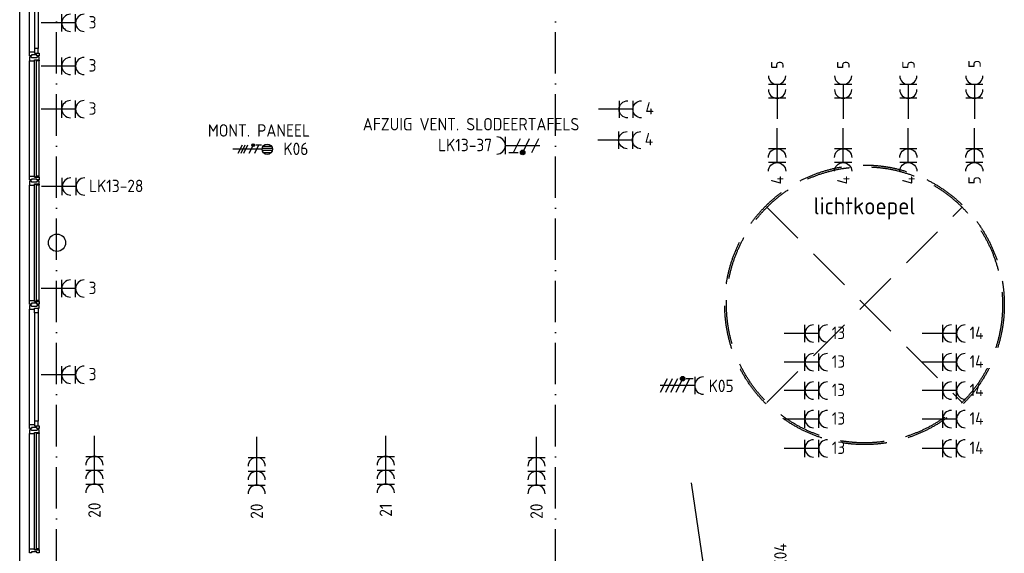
# Model space of a CAD drawing. Header units: millimetres. Extents: x -6587 to 112885, y 244 to 84344.
# Tile 34 of 50: x 49435 to 63700, y 58805 to 66536. Entities that reach past the tile are written whole.
import ezdxf
from ezdxf.enums import TextEntityAlignment as Align

# ---------------------------------------------------------------- set-up
doc = ezdxf.new("R2010")
doc.units = ezdxf.units.MM
doc.header["$LTSCALE"] = 100
doc.linetypes.add('DASHDOT', pattern=[9, 6, -1.5, 0, -1.5])
doc.linetypes.add('HIDDEN', pattern=[9.525, 6.35, -3.175])
doc.layers.get('0').update_dxf_attribs({"linetype": 'CONTINUOUS'})
for name, color, linetype in [('AL$1----_TEKST', 7, 'CONTINUOUS'), ('AL$7----_STRAMIEN', 1, 'DASHDOT'), ('AL21----_BUITENWAND', 4, 'CONTINUOUS'), ('AL28----_KONSTRUKTIE', 3, 'CONTINUOUS'), ('AL31----_BUITENKOZ', 7, 'CONTINUOUS'), ('AL37----_DAKOPENING', 7, 'HIDDEN'), ('ALXOU---_GLAS', 7, 'CONTINUOUS'), ('EB62203-_ATTRIB', 2, 'CONTINUOUS'), ('EB62208-_ATTRIB', 2, 'CONTINUOUS'), ('EB62209-_ATTRIB', 2, 'CONTINUOUS'), ('EB63103-_ATTRIB', 2, 'CONTINUOUS'), ('EL62203-_KRACHT-WCD230', 3, 'CONTINUOUS'), ('EL62208-_KRACHT-WCD400', 3, 'CONTINUOUS'), ('EL62209-_KRACHT-ASP400', 3, 'CONTINUOUS'), ('EL63103-_LICHT-WCD230V', 3, 'CONTINUOUS'), ('LIJN025', 10, 'CONTINUOUS')]:
    doc.layers.add(name, color=color, linetype=linetype)
doc.styles.add('1_8', font='iso', dxfattribs={"width": 0.7, "height": 1.8})
doc.styles.add('NORATT', font='isocp.shx')
doc.styles.get("Standard").update_dxf_attribs({"font": 'iso.shx'})

# ---------------------------------------------------------------- blocks, each defined once
blk = doc.blocks.new('ES2X2')
for p, q in [((-0.45, 1.4), (-0.45, 2.6)), ((-0.15, 1.27), (-0.15, 2.73)), ((0.15, 1.27), (0.15, 2.73)), ((0.45, 1.4), (0.45, 2.6)), ((0, 1.25), (0, -3))]:
    blk.add_line(p, q)
at = {"color": 1}
for p, q in [((-0.72, -0.21), (-0.72, 0.11)), ((-0.64, -0.25), (-0.64, 0.15)), ((-0.6, 1.15), (-0.6, 0.35)), ((-0.6, 0.75), (0.6, 0.15)), ((-0.56, -0.25), (-0.56, 0.15)), ((-0.48, -0.21), (-0.48, 0.11)), ((-0.6, -0.05), (0.6, -0.65)), ((-0.6, -0.85), (0.6, -1.45)), ((-0.6, -1.25), (0.6, -1.85)), ((-0.6, -1.65), (0.6, -2.25))]:
    blk.add_line(p, q, dxfattribs=at)
blk.add_circle((0, 2), 0.75)
blk.add_circle((-0.6, -0.05), 0.2, dxfattribs=at)
at = {"style": '1_8'}
for tag, flags, p in [('VERMOGEN', 9, (-2.5, 4.5)), ('GROEP', 8, (0, 4.5)), ('SCHAK', 8, (2.5, 4.5)), ('KAST', 9, (7, 4.5)), ('DOEL', 8, (-2.5, 1))]:
    blk.add_attdef(tag, text='', height=1.8, rotation=90, dxfattribs=dict(at, flags=flags)).set_placement(p, align=Align.MIDDLE_LEFT)
at = {"style": '1_8', "flags": 8}
blk.add_attdef('TAL', text='', height=1.8, rotation=90, dxfattribs=at).set_placement((2.5, 4.5), align=Align.MIDDLE_CENTER)
at = {"style": '1_8', "flags": 9}
blk.add_attdef('M_CODE', text='', height=1.8, dxfattribs=at).set_placement((0, 0), align=Align.MIDDLE_CENTER)
blk = doc.blocks.new('ES3W2A')
for p, q in [((1.25, 2), (-1.25, 2)), ((1.25, 2), (-1.25, 2)), ((0, 2), (0, -3)), ((0, 2), (0, -3)), ((1.25, 0), (-1.25, 0)), ((1.25, 0), (-1.25, 0))]:
    blk.add_line(p, q)
for centre in [(0, 3.25), (0, 3.25), (0, 1.25), (0, 1.25)]:
    blk.add_arc(centre, 1.25, 180, 0)
for tag, style, flags, p in [('VERMOGEN', 'NORATT', 9, (-2.5, 5)), ('VERMOGEN', '1_8', 9, (-2.5, 5)), ('GROEP', 'NORATT', 8, (0, 5)), ('GROEP', '1_8', 8, (0, 5)), ('SCHAK', 'NORATT', 8, (2.5, 5)), ('SCHAK', '1_8', 8, (2.5, 5)), ('GELIJK', 'NORATT', 9, (5, 5)), ('GELIJK', '1_8', 9, (5, 5)), ('KAST', 'NORATT', 9, (7, 5)), ('KAST', '1_8', 9, (7, 5)), ('TAL', 'NORATT', 8, (2.5, 5)), ('TAL', '1_8', 8, (2.5, 5))]:
    blk.add_attdef(tag, text='', height=1.8, rotation=90, dxfattribs=dict(style=style, flags=flags)).set_placement(p, align=Align.MIDDLE_CENTER)
at = {"width": 0.7, "flags": 8}
for style in ['NORATT', '1_8']:
    blk.add_attdef('DOEL', text='', height=1.8, rotation=90, dxfattribs=dict(at, style=style)).set_placement((-2.5, 5), align=Align.MIDDLE_LEFT)
at = {"flags": 9}
for style in ['NORATT', '1_8']:
    blk.add_attdef('M_CODE', text='', height=1.8, dxfattribs=dict(at, style=style)).set_placement((0, 0), align=Align.MIDDLE_CENTER)
blk = doc.blocks.new('ES2W2A')
at = {"color": 0}
for p, q in [((-1.25, 2), (1.25, 2)), ((0, 2), (0, -3))]:
    blk.add_line(p, q, dxfattribs=at)
at = {"color": 1}
for p, q in [((-1, 1.5), (-1, 0.17)), ((-1, 0.83), (1, -0.17)), ((-1.2, -0.77), (-1.2, -0.23)), ((-1.07, -0.83), (-1.07, -0.17)), ((-1, -0.5), (1, -1.5)), ((-0.93, -0.83), (-0.93, -0.17)), ((-0.8, -0.77), (-0.8, -0.23)), ((-1, -1.83), (1, -2.83))]:
    blk.add_line(p, q, dxfattribs=at)
blk.add_circle((-1, -0.5), 0.333, dxfattribs=at)
at = {"color": 0}
blk.add_arc((0, 3.25), 1.25, 180, 0, dxfattribs=at)
at = {"style": '1_8'}
for tag, flags, p in [('VERMOGEN', 9, (-2.5, 5)), ('GROEP', 8, (0, 5)), ('SCHAK', 8, (2.5, 5)), ('GELIJK', 9, (5, 5)), ('KAST', 9, (7, 5)), ('TAL', 8, (2.5, 5))]:
    blk.add_attdef(tag, text='', height=1.8, rotation=90, dxfattribs=dict(at, flags=flags)).set_placement(p, align=Align.MIDDLE_CENTER)
at = {"style": '1_8', "width": 0.7, "flags": 8}
blk.add_attdef('DOEL', text='', height=1.8, rotation=90, dxfattribs=at).set_placement((-2.5, 5), align=Align.MIDDLE_LEFT)
at = {"style": '1_8', "flags": 9}
blk.add_attdef('M_CODE', text='', height=1.8, dxfattribs=at).set_placement((0, 0), align=Align.MIDDLE_CENTER)
blk = doc.blocks.new('ES2W4A')
at = {"color": 0}
for p, q in [((-1.25, 2), (1.25, 2)), ((0, 2), (0, -3))]:
    blk.add_line(p, q, dxfattribs=at)
at = {"color": 1}
for p, q in [((-1, 1.75), (-1, 0.75)), ((-1.2, -0.02), (-1.2, 0.52)), ((-1.07, -0.08), (-1.07, 0.58)), ((-1, 1.25), (1, 0.25)), ((-1, 0.25), (1, -0.75)), ((-0.93, -0.08), (-0.93, 0.58)), ((-0.8, -0.02), (-0.8, 0.52)), ((-1, -0.5), (1, -1.5)), ((-1, -1.25), (1, -2.25)), ((-1, -2), (1, -3))]:
    blk.add_line(p, q, dxfattribs=at)
blk.add_circle((-1, 0.25), 0.333, dxfattribs=at)
at = {"color": 0}
blk.add_arc((0, 3.25), 1.25, 180, 0, dxfattribs=at)
at = {"style": '1_8'}
for tag, flags, p in [('VERMOGEN', 9, (-3.75, 5.5)), ('GROEP', 8, (1.25, 5.5)), ('DOEL', 8, (-1.25, 5.5)), ('KAST', 9, (3.75, 5.5)), ('TAL', 8, (-3.75, 5.5))]:
    blk.add_attdef(tag, text='', height=1.8, rotation=90, dxfattribs=dict(at, flags=flags)).set_placement(p, align=Align.MIDDLE_LEFT)
at = {"color": 0, "style": '1_8', "width": 0.7, "flags": 8}
blk.add_attdef('SCHAK', text='', height=1.8, rotation=90, dxfattribs=at).set_placement((3.75, 4.25), align=Align.MIDDLE_LEFT)
at = {"style": '1_8', "flags": 9}
blk.add_attdef('M_CODE', text='', height=1.8, dxfattribs=at).set_placement((0, 0), align=Align.MIDDLE_CENTER)
blk = doc.blocks.new('ES3W3A')
at = {"color": 0}
for p, q in [((1.25, 4), (-1.25, 4)), ((1.25, 4), (-1.25, 4)), ((1.25, 4), (-1.25, 4)), ((1.25, 4), (-1.25, 4)), ((0, 4), (0, -3)), ((0, 4), (0, -3)), ((0, 4), (0, -3)), ((0, 4), (0, -3)), ((1.25, 2), (-1.25, 2)), ((1.25, 2), (-1.25, 2)), ((1.25, 2), (-1.25, 2)), ((1.25, 2), (-1.25, 2)), ((1.25, 0), (-1.25, 0)), ((1.25, 0), (-1.25, 0)), ((1.25, 0), (-1.25, 0)), ((1.25, 0), (-1.25, 0))]:
    blk.add_line(p, q, dxfattribs=at)
for centre in [(0, 5.25), (0, 5.25), (0, 5.25), (0, 5.25), (0, 3.25), (0, 3.25), (0, 3.25), (0, 3.25), (0, 1.25), (0, 1.25), (0, 1.25), (0, 1.25)]:
    blk.add_arc(centre, 1.25, 180, 0, dxfattribs=at)
for tag, style, flags, p in [('VERMOGEN', 'NORATT', 9, (-2.5, 6.5)), ('VERMOGEN', '1_8', 9, (-2.5, 6.5)), ('VERMOGEN', 'NORATT', 9, (-2.5, 6.5)), ('GROEP', 'NORATT', 8, (0, 7)), ('GROEP', '1_8', 8, (0, 7)), ('GROEP', 'NORATT', 8, (0, 7)), ('KAST', 'NORATT', 9, (2.5, 6.5)), ('KAST', '1_8', 9, (2.5, 6.5)), ('KAST', 'NORATT', 9, (2.5, 6.5))]:
    blk.add_attdef(tag, text='', height=1.8, rotation=90, dxfattribs=dict(at, style=style, flags=flags)).set_placement(p, align=Align.MIDDLE)
at = {"style": 'NORATT', "flags": 9}
blk.add_attdef('GELIJK', text='', height=1.8, rotation=90, dxfattribs=at).set_placement((5, 7), align=Align.MIDDLE_CENTER)
blk.add_attdef('GELIJK', text='', height=1.8, rotation=90, dxfattribs=at).set_placement((5, 7), align=Align.MIDDLE_CENTER)
at = {"color": 0, "width": 0.7, "flags": 8}
for tag, style, p in [('SCHAK', 'NORATT', (2.5, 6.625)), ('SCHAK', '1_8', (2.5, 6.625)), ('SCHAK', 'NORATT', (2.5, 6.625)), ('TAL', 'NORATT', (1.5, -1.5)), ('TAL', '1_8', (1.5, -1.5)), ('TAL', 'NORATT', (1.5, -1.5))]:
    blk.add_attdef(tag, text='', height=1.8, rotation=90, dxfattribs=dict(at, style=style)).set_placement(p, align=Align.MIDDLE)
for style in ['NORATT', '1_8', 'NORATT']:
    blk.add_attdef('DOEL', text='', height=1.8, rotation=90, dxfattribs=dict(at, style=style)).set_placement((-2.75, -2.25), align=Align.MIDDLE_LEFT)
at = {"style": 'NORATT', "flags": 9}
blk.add_attdef('M_CODE', text='', height=1.8, dxfattribs=at).set_placement((0, 0), align=Align.MIDDLE_CENTER)
blk.add_attdef('M_CODE', text='', height=1.8, dxfattribs=at).set_placement((0, 0), align=Align.MIDDLE_CENTER)

msp = doc.modelspace()

# ---------------------------------------------------------------- linework, layer by layer
at = {"layer": 'AL$7----_STRAMIEN', "color": 1}
for p, q in [((49968.6, 40552.4), (49968.6, 76734.4)), ((57199.4, 40552.4), (57199.4, 76734.4))]:
    msp.add_line(p, q, dxfattribs=at)
at = {"layer": 'AL21----_BUITENWAND', "color": 8}
msp.add_line((49434.8, 53414), (49434.8, 75845), dxfattribs=at)
at = {"layer": 'AL28----_KONSTRUKTIE', "color": 8}
msp.add_circle((49974.8, 63305), 125, dxfattribs=at)
at = {"layer": 'AL31----_BUITENKOZ', "color": 8, "linetype": 'Continuous'}
for p, q in [((49581.8, 64196), (49575.8, 64196)), ((49575.8, 64196), (49575.8, 64177.1)), ((49595.8, 64196), (49581.8, 64196)), ((49604.8, 64196), (49595.8, 64196)), ((49595.8, 64196), (49595.8, 64196)), ((49604.8, 64182), (49604.8, 64196)), ((49694.8, 64196), (49684.8, 64196)), ((49684.8, 64196), (49684.8, 64182)), ((49708.8, 64196), (49694.8, 64196)), ((49694.8, 64196), (49694.8, 64196)), ((49714.8, 64196), (49708.8, 64196)), ((49714.8, 64157), (49714.8, 64196)), ((49575.8, 64177.1), (49575.8, 64140)), ((49575.8, 64140), (49582.8, 64140)), ((49582.8, 64140), (49586.8, 64140)), ((49586.8, 64140), (49594.8, 64140)), ((49594.8, 64140), (49647.8, 64140)), ((49684.8, 64182), (49604.8, 64182)), ((49647.8, 64140), (49647.8, 64157)), ((49647.8, 64157), (49714.8, 64157)), ((49677.8, 64157), (49709.8, 64157)), ((49677.8, 64140), (49677.8, 64157)), ((49714.8, 64140), (49677.8, 64140)), ((49709.8, 64157), (49709.8, 64152)), ((49709.8, 64152), (49714.8, 64152)), ((49714.8, 64152), (49714.8, 64140)), ((49575.8, 62432.9), (49575.8, 62470)), ((49575.8, 62470), (49582.8, 62470)), ((49575.8, 62414), (49575.8, 62432.9)), ((49581.8, 62414), (49575.8, 62414)), ((49581.8, 62396), (49575.8, 62396)), ((49575.8, 62396), (49575.8, 62377.1)), ((49575.8, 62377.1), (49575.8, 62340)), ((49575.8, 62340), (49582.8, 62340)), ((49595.3, 62414), (49581.8, 62414)), ((49595.8, 62396), (49581.8, 62396)), ((49582.8, 62470), (49586.8, 62470)), ((49582.8, 62340), (49586.8, 62340)), ((49586.8, 62470), (49594.8, 62470)), ((49586.8, 62340), (49594.8, 62340)), ((49594.8, 62470), (49647.8, 62470)), ((49594.8, 62340), (49647.8, 62340)), ((49605.3, 62414), (49595.3, 62414)), ((49595.3, 62414), (49595.3, 62414)), ((49604.8, 62396), (49595.8, 62396)), ((49595.8, 62396), (49595.8, 62396)), ((49604.8, 62382), (49604.8, 62396)), ((49684.8, 62382), (49604.8, 62382)), ((49685.3, 62428), (49605.3, 62428)), ((49605.3, 62428), (49605.3, 62414)), ((49647.8, 62470), (49647.8, 62453)), ((49647.8, 62453), (49714.8, 62453)), ((49647.8, 62340), (49647.8, 62357)), ((49647.8, 62357), (49714.8, 62357)), ((49647.8, 62357), (49701.8, 62357)), ((49647.8, 62290), (49647.8, 62357)), ((49714.8, 62470), (49677.8, 62470)), ((49677.8, 62470), (49677.8, 62453)), ((49677.8, 62453), (49709.8, 62453)), ((49694.8, 62396), (49684.8, 62396)), ((49684.8, 62396), (49684.8, 62382)), ((49685.3, 62414), (49685.3, 62428)), ((49694.8, 62414), (49685.3, 62414)), ((49708.8, 62414), (49694.8, 62414)), ((49694.8, 62414), (49694.8, 62414)), ((49708.8, 62396), (49694.8, 62396)), ((49694.8, 62396), (49694.8, 62396)), ((49701.8, 62357), (49701.8, 62290)), ((49714.8, 62414), (49708.8, 62414)), ((49714.8, 62396), (49708.8, 62396)), ((49709.8, 62453), (49709.8, 62458)), ((49709.8, 62458), (49714.8, 62458)), ((49714.8, 62458), (49714.8, 62470)), ((49714.8, 62453), (49714.8, 62414)), ((49714.8, 62357), (49714.8, 62396)), ((49701.8, 62290), (49647.8, 62290)), ((49575.8, 60632.9), (49575.8, 60670)), ((49575.8, 60670), (49582.8, 60670)), ((49575.8, 60614), (49575.8, 60632.9)), ((49582.8, 60670), (49586.8, 60670)), ((49586.8, 60670), (49594.8, 60670)), ((49594.8, 60670), (49647.8, 60670)), ((49685.3, 60628), (49605.3, 60628)), ((49605.3, 60628), (49605.3, 60614)), ((49701.8, 60720), (49647.8, 60720)), ((49647.8, 60720), (49647.8, 60653)), ((49647.8, 60670), (49647.8, 60653)), ((49647.8, 60653), (49714.8, 60653)), ((49647.8, 60653), (49701.8, 60653)), ((49685.3, 60614), (49685.3, 60628)), ((49701.8, 60653), (49701.8, 60720)), ((49714.8, 60653), (49714.8, 60614)), ((49581.8, 60614), (49575.8, 60614)), ((49581.8, 60596), (49575.8, 60596)), ((49575.8, 60596), (49575.8, 60577.1)), ((49575.8, 60577.1), (49575.8, 60540)), ((49575.8, 60540), (49582.8, 60540)), ((49595.3, 60614), (49581.8, 60614)), ((49595.8, 60596), (49581.8, 60596)), ((49582.8, 60540), (49586.8, 60540)), ((49586.8, 60540), (49594.8, 60540)), ((49594.8, 60540), (49647.8, 60540)), ((49605.3, 60614), (49595.3, 60614)), ((49595.3, 60614), (49595.3, 60614)), ((49604.8, 60596), (49595.8, 60596)), ((49595.8, 60596), (49595.8, 60596)), ((49604.8, 60582), (49604.8, 60596)), ((49684.8, 60582), (49604.8, 60582)), ((49647.8, 60540), (49647.8, 60557)), ((49647.8, 60557), (49714.8, 60557)), ((49677.8, 60557), (49709.8, 60557)), ((49677.8, 60540), (49677.8, 60557)), ((49714.8, 60540), (49677.8, 60540)), ((49694.8, 60596), (49684.8, 60596)), ((49684.8, 60596), (49684.8, 60582)), ((49694.8, 60614), (49685.3, 60614)), ((49708.8, 60614), (49694.8, 60614)), ((49694.8, 60614), (49694.8, 60614)), ((49708.8, 60596), (49694.8, 60596)), ((49694.8, 60596), (49694.8, 60596)), ((49714.8, 60614), (49708.8, 60614)), ((49714.8, 60596), (49708.8, 60596)), ((49709.8, 60557), (49709.8, 60552)), ((49709.8, 60552), (49714.8, 60552)), ((49714.8, 60557), (49714.8, 60596)), ((49714.8, 60552), (49714.8, 60540)), ((49575.8, 58832.9), (49575.8, 58870)), ((49575.8, 58870), (49582.8, 58870)), ((49575.8, 58814), (49575.8, 58832.9)), ((49581.8, 58814), (49575.8, 58814)), ((49595.3, 58814), (49581.8, 58814)), ((49582.8, 58870), (49586.8, 58870)), ((49586.8, 58870), (49594.8, 58870)), ((49594.8, 58870), (49647.8, 58870)), ((49605.3, 58814), (49595.3, 58814)), ((49595.3, 58814), (49595.3, 58814)), ((49685.3, 58828), (49605.3, 58828)), ((49605.3, 58828), (49605.3, 58814)), ((49647.8, 58870), (49647.8, 58853)), ((49647.8, 58853), (49714.8, 58853)), ((49714.8, 58870), (49677.8, 58870)), ((49677.8, 58870), (49677.8, 58853)), ((49677.8, 58853), (49709.8, 58853)), ((49685.3, 58814), (49685.3, 58828)), ((49694.8, 58814), (49685.3, 58814)), ((49708.8, 58814), (49694.8, 58814)), ((49694.8, 58814), (49694.8, 58814)), ((49714.8, 58814), (49708.8, 58814)), ((49709.8, 58853), (49709.8, 58858)), ((49709.8, 58858), (49714.8, 58858)), ((49714.8, 58858), (49714.8, 58870)), ((49714.8, 58853), (49714.8, 58814))]:
    msp.add_line(p, q, dxfattribs=at)
at = {"layer": 'AL31----_BUITENKOZ', "color": 8}
for p, q in [((49575.8, 62470), (49575.8, 64140)), ((49714.8, 62470), (49714.8, 64140)), ((49575.8, 60670), (49575.8, 62340)), ((49647.8, 62290), (49647.8, 60720)), ((49701.8, 62290), (49701.8, 60720)), ((49575.8, 58870), (49575.8, 60540)), ((49714.8, 58870), (49714.8, 60540))]:
    msp.add_line(p, q, dxfattribs=at)
for points in [[(49575.8, 66070), (49575.8, 67740)], [(49647.8, 67690), (49647.8, 66120)], [(49701.8, 67690), (49701.8, 66120)], [(49575.8, 64270), (49575.8, 65940)], [(49714.8, 64270), (49714.8, 65940)]]:
    msp.add_lwpolyline(points, dxfattribs=at)
at = {"layer": 'AL31----_BUITENKOZ', "color": 8, "linetype": 'Continuous'}
for points in [[(49714.8, 66053), (49714.8, 66014), (49708.8, 66014), (49694.8, 66014), (49694.8, 66014), (49685.3, 66014), (49685.3, 66028), (49605.3, 66028), (49605.3, 66014), (49595.3, 66014), (49595.3, 66014), (49581.8, 66014), (49575.8, 66014), (49575.8, 66032.9), (49575.8, 66070), (49582.8, 66070), (49586.8, 66070), (49594.8, 66070), (49647.8, 66070), (49647.8, 66053)], [(49647.8, 66053), (49701.8, 66053), (49701.8, 66120), (49647.8, 66120)], [(49714.8, 65957), (49714.8, 65996), (49708.8, 65996), (49694.8, 65996), (49694.8, 65996), (49684.8, 65996), (49684.8, 65982), (49604.8, 65982), (49604.8, 65996), (49595.8, 65996), (49595.8, 65996), (49581.8, 65996), (49575.8, 65996), (49575.8, 65977.1), (49575.8, 65940), (49582.8, 65940), (49586.8, 65940), (49594.8, 65940), (49647.8, 65940), (49647.8, 65957)], [(49677.8, 65957), (49709.8, 65957), (49709.8, 65952), (49714.8, 65952), (49714.8, 65940), (49677.8, 65940)], [(49714.8, 64253), (49714.8, 64214), (49708.8, 64214), (49694.8, 64214), (49694.8, 64214), (49685.3, 64214), (49685.3, 64228), (49605.3, 64228), (49605.3, 64214), (49595.3, 64214), (49595.3, 64214), (49581.8, 64214), (49575.8, 64214), (49575.8, 64232.9), (49575.8, 64270), (49582.8, 64270), (49586.8, 64270), (49594.8, 64270), (49647.8, 64270), (49647.8, 64253)], [(49677.8, 64253), (49709.8, 64253), (49709.8, 64258), (49714.8, 64258), (49714.8, 64270), (49677.8, 64270)]]:
    msp.add_lwpolyline(points, close=True, dxfattribs=at)
at = {"layer": 'AL37----_DAKOPENING', "color": 8, "linetype": 'HIDDEN'}
for points in [[(60260.6, 63819.2), (63089.1, 60990.8)], [(60260.6, 60990.8), (63089.1, 63819.2)]]:
    msp.add_lwpolyline(points, dxfattribs=at)
at = {"layer": 'AL37----_DAKOPENING', "color": 8}
for radius in [2025, 2000]:
    msp.add_circle((61674.8, 62405), radius, dxfattribs=at)
at = {"layer": 'ALXOU---_GLAS', "color": 8}
for p, q in [((49649.8, 64155), (49675.8, 64155)), ((49649.8, 62455), (49649.8, 64155)), ((49675.8, 64155), (49675.8, 62455)), ((49675.8, 62455), (49649.8, 62455)), ((49649.8, 60555), (49675.8, 60555)), ((49649.8, 58855), (49649.8, 60555)), ((49675.8, 60555), (49675.8, 58855)), ((49675.8, 58855), (49649.8, 58855))]:
    msp.add_line(p, q, dxfattribs=at)
msp.add_lwpolyline([(49649.8, 65955), (49675.8, 65955), (49675.8, 64255), (49649.8, 64255)], close=True, dxfattribs=at)
at = {"layer": 'LIJN025', "color": 8}
msp.add_line((59498.4, 57563.5), (59170, 59828.2), dxfattribs=at)

# ---------------------------------------------------------------- block references
at = {"layer": 'EL62203-_KRACHT-WCD230'}
ref = msp.add_blockref('ES3W2A', (50045.1, 66490.3, 1050), dxfattribs=dict(at, xscale=100, yscale=100, zscale=100, rotation=270))
ref.add_attrib('GROEP', '3', dxfattribs={"layer": 'EB62203-_ATTRIB', "color": 1, "height": 180, "style": '1_8', "flags": 8}).set_placement((50433.4, 66499.3, 1050), align=Align.MIDDLE_LEFT)
ref = msp.add_blockref('ES3W2A', (50045.1, 65865.4, 1050), dxfattribs=dict(at, xscale=100, yscale=100, zscale=100, rotation=270))
ref.add_attrib('GROEP', '3', dxfattribs={"layer": 'EB62203-_ATTRIB', "color": 1, "height": 180, "style": '1_8', "flags": 8}).set_placement((50433.4, 65874.4, 1050), align=Align.MIDDLE_LEFT)
ref = msp.add_blockref('ES3W2A', (60408, 65398.1, 1050), dxfattribs=dict(at, xscale=100, yscale=100, zscale=100))
ref.add_attrib('GROEP', '5', dxfattribs={"layer": 'EB62203-_ATTRIB', "color": 1, "height": 180, "rotation": 90, "style": '1_8', "flags": 8}).set_placement((60411, 65823.6, 1050), align=Align.MIDDLE_LEFT)
ref = msp.add_blockref('ES3W2A', (61365, 65398.1, 1050), dxfattribs=dict(at, xscale=100, yscale=100, zscale=100))
ref.add_attrib('GROEP', '5', dxfattribs={"layer": 'EB62203-_ATTRIB', "color": 1, "height": 180, "rotation": 90, "style": '1_8', "flags": 8}).set_placement((61368, 65823.6, 1050), align=Align.MIDDLE_LEFT)
ref = msp.add_blockref('ES3W2A', (62309, 65398.1, 1050), dxfattribs=dict(at, xscale=100, yscale=100, zscale=100))
ref.add_attrib('GROEP', '5', dxfattribs={"layer": 'EB62203-_ATTRIB', "color": 1, "height": 180, "rotation": 90, "style": '1_8', "flags": 8}).set_placement((62312, 65823.6, 1050), align=Align.MIDDLE_LEFT)
ref = msp.add_blockref('ES3W2A', (63266, 65398.1, 1050), dxfattribs=dict(at, xscale=100, yscale=100, zscale=100))
ref.add_attrib('GROEP', '5', dxfattribs={"layer": 'EB62203-_ATTRIB', "color": 1, "height": 180, "rotation": 90, "style": '1_8', "flags": 8}).set_placement((63269, 65836.5, 1050), align=Align.MIDDLE_LEFT)
ref = msp.add_blockref('ES3W2A', (50045.1, 65240.6, 1050), dxfattribs=dict(at, xscale=100, yscale=100, zscale=100, rotation=270))
ref.add_attrib('GROEP', '3', dxfattribs={"layer": 'EB62203-_ATTRIB', "color": 1, "height": 180, "style": '1_8', "flags": 8}).set_placement((50433.4, 65249.6, 1050), align=Align.MIDDLE_LEFT)
ref = msp.add_blockref('ES3W2A', (58119.8, 65237.7, 1050), dxfattribs=dict(at, xscale=-100, yscale=100, zscale=100, rotation=270))
ref.add_attrib('GROEP', '4', dxfattribs={"layer": 'EB62203-_ATTRIB', "color": 1, "height": 180, "style": '1_8', "flags": 8}).set_placement((58499.1, 65251.9, 1050), align=Align.MIDDLE_LEFT)
ref = msp.add_blockref('ES3W2A', (58111.2, 64791.5, 1050), dxfattribs=dict(at, xscale=-100, yscale=100, zscale=100, rotation=270))
ref.add_attrib('GROEP', '4', dxfattribs={"layer": 'EB62203-_ATTRIB', "color": 1, "height": 180, "style": '1_8', "flags": 8}).set_placement((58490.4, 64805.7, 1050), align=Align.MIDDLE_LEFT)
ref = msp.add_blockref('ES3W2A', (60408, 64666, 1050), dxfattribs=dict(at, xscale=-100, yscale=100, zscale=100, rotation=180))
ref.add_attrib('GROEP', '4', dxfattribs={"layer": 'EB62203-_ATTRIB', "color": 1, "height": 180, "rotation": 90, "style": '1_8', "flags": 8}).set_placement((60411, 64150.5, 1050), align=Align.MIDDLE_LEFT)
ref = msp.add_blockref('ES3W2A', (61365, 64666, 1050), dxfattribs=dict(at, xscale=-100, yscale=100, zscale=100, rotation=180))
ref.add_attrib('GROEP', '4', dxfattribs={"layer": 'EB62203-_ATTRIB', "color": 1, "height": 180, "rotation": 90, "style": '1_8', "flags": 8}).set_placement((61368, 64150.5, 1050), align=Align.MIDDLE_LEFT)
ref = msp.add_blockref('ES3W2A', (62309, 64666, 1050), dxfattribs=dict(at, xscale=-100, yscale=100, zscale=100, rotation=180))
ref.add_attrib('GROEP', '4', dxfattribs={"layer": 'EB62203-_ATTRIB', "color": 1, "height": 180, "rotation": 90, "style": '1_8', "flags": 8}).set_placement((62312, 64150.5, 1050), align=Align.MIDDLE_LEFT)
ref = msp.add_blockref('ES3W2A', (63266, 64666, 1050), dxfattribs=dict(at, xscale=-100, yscale=100, zscale=100, rotation=180))
ref.add_attrib('GROEP', '5', dxfattribs={"layer": 'EB62203-_ATTRIB', "color": 1, "height": 180, "rotation": 90, "style": '1_8', "flags": 8}).set_placement((63269, 64150.5, 1050), align=Align.MIDDLE_LEFT)
ref = msp.add_blockref('ES3W2A', (50051.2, 64119, 1050), dxfattribs=dict(at, xscale=100, yscale=100, zscale=100, rotation=270))
ref.add_attrib('GROEP', 'LK13-28', dxfattribs={"layer": 'EB62203-_ATTRIB', "color": 1, "height": 180, "style": '1_8', "flags": 8}).set_placement((50439.5, 64128, 1050), align=Align.MIDDLE_LEFT)
ref = msp.add_blockref('ES3W2A', (50045.1, 62641.5, 1050), dxfattribs=dict(at, xscale=100, yscale=100, zscale=100, rotation=270))
ref.add_attrib('GROEP', '3', dxfattribs={"layer": 'EB62203-_ATTRIB', "color": 1, "height": 180, "style": '1_8', "flags": 8}).set_placement((50433.4, 62650.5, 1050), align=Align.MIDDLE_LEFT)
ref = msp.add_blockref('ES3W2A', (60811.9, 61990, 1050), dxfattribs=dict(at, xscale=100, yscale=100, zscale=100, rotation=270))
ref.add_attrib('GROEP', '13', dxfattribs={"layer": 'EB62203-_ATTRIB', "color": 1, "height": 180, "style": '1_8', "flags": 8}).set_placement((61200.2, 61999, 1050), align=Align.MIDDLE_LEFT)
ref = msp.add_blockref('ES3W2A', (62808, 61990, 1050), dxfattribs=dict(at, xscale=100, yscale=100, zscale=100, rotation=270))
ref.add_attrib('GROEP', '14', dxfattribs={"layer": 'EB62203-_ATTRIB', "color": 1, "height": 180, "style": '1_8', "flags": 8}).set_placement((63196.3, 61999, 1050), align=Align.MIDDLE_LEFT)
ref = msp.add_blockref('ES3W2A', (60811.9, 61575, 1050), dxfattribs=dict(at, xscale=100, yscale=100, zscale=100, rotation=270))
ref.add_attrib('GROEP', '13', dxfattribs={"layer": 'EB62203-_ATTRIB', "color": 1, "height": 180, "style": '1_8', "flags": 8}).set_placement((61200.2, 61584, 1050), align=Align.MIDDLE_LEFT)
ref = msp.add_blockref('ES3W2A', (62808, 61575, 1050), dxfattribs=dict(at, xscale=100, yscale=100, zscale=100, rotation=270))
ref.add_attrib('GROEP', '14', dxfattribs={"layer": 'EB62203-_ATTRIB', "color": 1, "height": 180, "style": '1_8', "flags": 8}).set_placement((63196.3, 61584, 1050), align=Align.MIDDLE_LEFT)
ref = msp.add_blockref('ES3W2A', (50045.1, 61391.8, 1050), dxfattribs=dict(at, xscale=100, yscale=100, zscale=100, rotation=270))
ref.add_attrib('GROEP', '3', dxfattribs={"layer": 'EB62203-_ATTRIB', "color": 1, "height": 180, "style": '1_8', "flags": 8}).set_placement((50433.4, 61400.8, 1050), align=Align.MIDDLE_LEFT)
ref = msp.add_blockref('ES3W2A', (60811.9, 61163, 1050), dxfattribs=dict(at, xscale=100, yscale=100, zscale=100, rotation=270))
ref.add_attrib('GROEP', '13', dxfattribs={"layer": 'EB62203-_ATTRIB', "color": 1, "height": 180, "style": '1_8', "flags": 8}).set_placement((61200.2, 61172, 1050), align=Align.MIDDLE_LEFT)
ref = msp.add_blockref('ES3W2A', (62808, 61163, 1050), dxfattribs=dict(at, xscale=100, yscale=100, zscale=100, rotation=270))
ref.add_attrib('GROEP', '14', dxfattribs={"layer": 'EB62203-_ATTRIB', "color": 1, "height": 180, "style": '1_8', "flags": 8}).set_placement((63196.3, 61172, 1050), align=Align.MIDDLE_LEFT)
ref = msp.add_blockref('ES3W2A', (60811.9, 60750, 1050), dxfattribs=dict(at, xscale=100, yscale=100, zscale=100, rotation=270))
ref.add_attrib('GROEP', '13', dxfattribs={"layer": 'EB62203-_ATTRIB', "color": 1, "height": 180, "style": '1_8', "flags": 8}).set_placement((61200.2, 60759, 1050), align=Align.MIDDLE_LEFT)
ref = msp.add_blockref('ES3W2A', (62808, 60750, 1050), dxfattribs=dict(at, xscale=100, yscale=100, zscale=100, rotation=270))
ref.add_attrib('GROEP', '14', dxfattribs={"layer": 'EB62203-_ATTRIB', "color": 1, "height": 180, "style": '1_8', "flags": 8}).set_placement((63196.3, 60759, 1050), align=Align.MIDDLE_LEFT)
ref = msp.add_blockref('ES3W3A', (50517.6, 60207.8), dxfattribs=dict(at, xscale=100, yscale=100, zscale=100, rotation=180))
ref.add_attrib('GROEP', '20', dxfattribs={"layer": 'EB62203-_ATTRIB', "color": 1, "height": 180, "rotation": 90, "style": 'NORATT', "flags": 8}).set_placement((50517.6, 59430.2), align=Align.MIDDLE)
ref = msp.add_blockref('ES3W3A', (52868.6, 60192.8), dxfattribs=dict(at, xscale=100, yscale=100, zscale=100, rotation=180))
ref.add_attrib('GROEP', '20', dxfattribs={"layer": 'EB62203-_ATTRIB', "color": 1, "height": 180, "rotation": 90, "style": 'NORATT', "flags": 8}).set_placement((52868.6, 59415.2), align=Align.MIDDLE)
ref = msp.add_blockref('ES3W3A', (54738, 60207.8), dxfattribs=dict(at, xscale=100, yscale=100, zscale=100, rotation=180))
ref.add_attrib('GROEP', '21', dxfattribs={"layer": 'EB62203-_ATTRIB', "color": 1, "height": 180, "rotation": 90, "style": 'NORATT', "flags": 8}).set_placement((54738, 59430.2), align=Align.MIDDLE)
ref = msp.add_blockref('ES3W3A', (56921.9, 60192.8), dxfattribs=dict(at, xscale=100, yscale=100, zscale=100, rotation=180))
ref.add_attrib('GROEP', '20', dxfattribs={"layer": 'EB62203-_ATTRIB', "color": 1, "height": 180, "rotation": 90, "style": 'NORATT', "flags": 8}).set_placement((56921.9, 59415.2), align=Align.MIDDLE)
ref = msp.add_blockref('ES3W2A', (60811.9, 60325, 1050), dxfattribs=dict(at, xscale=100, yscale=100, zscale=100, rotation=270))
ref.add_attrib('GROEP', '13', dxfattribs={"layer": 'EB62203-_ATTRIB', "color": 1, "height": 180, "style": '1_8', "flags": 8}).set_placement((61200.2, 60334, 1050), align=Align.MIDDLE_LEFT)
ref = msp.add_blockref('ES3W2A', (62808, 60325, 1050), dxfattribs=dict(at, xscale=100, yscale=100, zscale=100, rotation=270))
ref.add_attrib('GROEP', '14', dxfattribs={"layer": 'EB62203-_ATTRIB', "color": 1, "height": 180, "style": '1_8', "flags": 8}).set_placement((63196.3, 60334, 1050), align=Align.MIDDLE_LEFT)
at = {"layer": 'EL62208-_KRACHT-WCD400'}
ref = msp.add_blockref('ES2W4A', (59014.8, 61235.1, 1050), dxfattribs=dict(at, xscale=100, yscale=100, zscale=100, rotation=270))
ref.add_attrib('GROEP', 'K05', dxfattribs={"layer": 'EB62208-_ATTRIB', "color": 1, "height": 180, "style": 'NORATT', "flags": 8}).set_placement((59416.7, 61230.6, 1050), align=Align.MIDDLE_LEFT)
ref = msp.add_blockref('ES2W4A', (60451.3, 58182.8), dxfattribs=dict(at, xscale=100, yscale=100, zscale=100, rotation=359.9999999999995))
ref.add_attrib('GROEP', 'K04', dxfattribs={"layer": 'EB62208-_ATTRIB', "color": 1, "height": 180, "rotation": 90, "style": 'NORATT', "flags": 8}).set_placement((60455.8, 58584.7), align=Align.MIDDLE_LEFT)
at = {"layer": 'EL62209-_KRACHT-ASP400'}
ref = msp.add_blockref('ES2X2', (52822, 64659, 1050), dxfattribs=dict(at, xscale=100, yscale=100, zscale=100, rotation=270))
ref.add_attrib('DOEL', 'MONT. PANEEL', dxfattribs={"layer": 'EB62209-_ATTRIB', "color": 1, "height": 180, "style": '1_8', "flags": 8}).set_placement((53641.1, 64931.7, 1050), align=Align.MIDDLE_RIGHT)
ref.add_attrib('GROEP', 'K06', dxfattribs={"layer": 'EB62209-_ATTRIB', "color": 1, "height": 180, "style": '1_8', "flags": 8}).set_placement((53617, 64665, 1050), align=Align.MIDDLE_RIGHT)
at = {"layer": 'EL63103-_LICHT-WCD230V'}
ref = msp.add_blockref('ES2W2A', (56672.3, 64713.6), dxfattribs=dict(at, xscale=100, yscale=100, zscale=100, rotation=89.99999999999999))
ref.add_attrib('DOEL', 'AFZUIG VENT. SLODEERTAFELS', dxfattribs={"layer": 'EB63103-_ATTRIB', "color": 1, "height": 180, "style": '1_8', "flags": 8}).set_placement((57542.8, 65022.3), align=Align.MIDDLE_RIGHT)
ref.add_attrib('GROEP', 'LK13-37', dxfattribs={"layer": 'EB63103-_ATTRIB', "color": 1, "height": 180, "style": '1_8', "flags": 8}).set_placement((55887.1, 64720.3), align=Align.MIDDLE_CENTER)

# ---------------------------------------------------------------- texts
at = {"layer": 'AL$1----_TEKST', "color": 8}
msp.add_text('lichtkoepel', height=250, dxfattribs=at).set_placement((61674.8, 63714.8), align=Align.CENTER)

doc.saveas('drawing.dxf')
